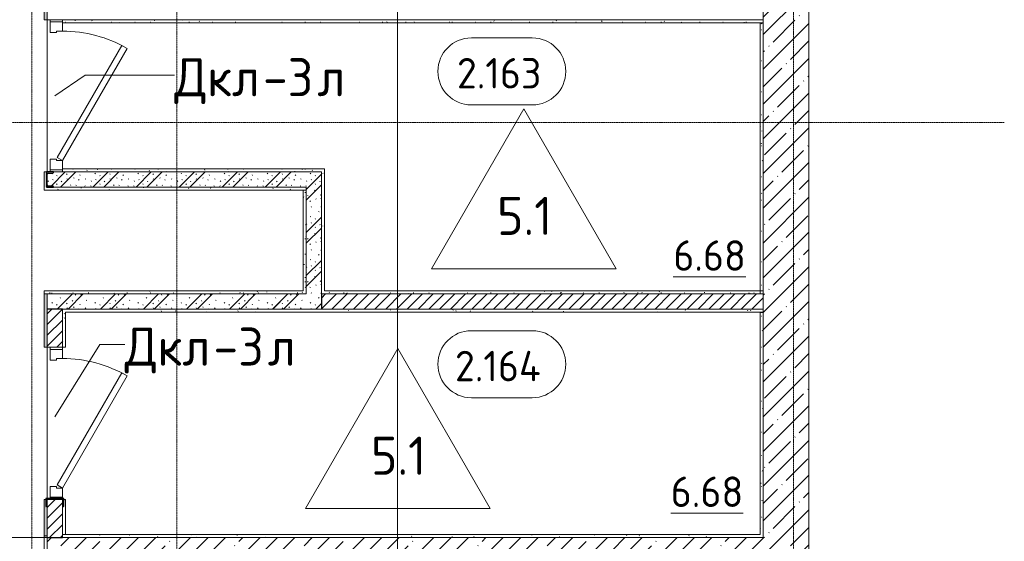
# Model space of a CAD drawing. Header units: millimetres. Extents: x -4136 to 63268, y -10605 to 130973.
# Tile 28 of 47: x 32519 to 38984, y 41600 to 45025. Entities that reach past the tile are written whole.
import ezdxf

# ---------------------------------------------------------------- set-up
doc = ezdxf.new("R2010")
doc.units = ezdxf.units.MM
doc.linetypes.add('4_ Штрихпунктир_ 10 х 2 мм', pattern=[14, 10, -2, 0, -2])
for name, color, linetype, lineweight in [('A-AREA-IDEN', 7, 'Continuous', 5), ('A-DOOR', 7, 'Continuous', 13), ('A-DOOR-FRAM', 7, 'Continuous', 13), ('A-DOOR-IDEN', 7, 'Continuous', 5), ('A-DOOR-OPNG', 7, 'Continuous', 13), ('A-FLOR', 7, 'Continuous', 13), ('A-FLOR-IDEN', 7, 'Continuous', 5), ('A-WALL', 7, 'Continuous', 13), ('A-WALL-PATT', 7, 'Continuous', 13), ('I-WALL', 7, 'Continuous', 13), ('S-COLS', 7, 'Continuous', 25), ('S-GRID', 7, 'Continuous', 5)]:
    doc.layers.add(name, color=color, linetype=linetype, lineweight=lineweight)
doc.styles.add('GOST Common_2', font='GOST_Common.ttf', dxfattribs={"height": 250})
doc.styles.add('GOST Common_3', font='GOST_Common.ttf', dxfattribs={"height": 200})
pattern_1 = [(0, (0, 0), (203.2, 50.8), [3.353, -149.047, 3.353, -149.047, -812.8]), (0, (0, 0), (203.2, 50.8), [-304.8, 3.353, -301.447, 3.353, -149.047, -355.6]), (0, (0, 0), (203.2, 50.8), [-762, 3.353, -98.247, 3.353, -250.647]), (120, (76.2, 25.4), (-145.59409, 150.57636), [3.353, -149.047, 3.353, -149.047, -812.8]), (120, (76.2, 25.4), (-145.59409, 150.57636), [-304.8, 3.353, -301.447, 3.353, -149.047, -355.6]), (120, (76.2, 25.4), (-145.59409, 150.57636), [-762, 3.353, -98.247, 3.353, -250.647]), (240, (101.6, 127), (-57.60591, -201.37636), [3.353, -149.047, 3.353, -149.047, -812.8]), (240, (101.6, 127), (-57.60591, -201.37636), [-304.8, 3.353, -301.447, 3.353, -149.047, -355.6]), (240, (101.6, 127), (-57.60591, -201.37636), [-762, 3.353, -98.247, 3.353, -250.647])]
pattern_2 = [(135, (150.28, 188.64), (-282.8427, 3e-14), [5, -395]), (135, (174.9, 237.36), (-282.8427, 3e-14), [5, -395]), (135, (211.96, 236.53), (-282.8427, 3e-14), [5, -395]), (135, (114.96, 223.96), (-282.8427, 3e-14), [5, -395]), (135, (77.54, 223.96), (-282.8427, 3e-14), [5, -395]), (135, (57.44, 184.52), (-282.8427, 3e-14), [5, -395]), (135, (66.21, 142.9), (-282.8427, 3e-14), [5, -395]), (135, (107.33, 161), (-282.8427, 3e-14), [5, -395]), (135, (99.08, 130.94), (-282.8427, 3e-14), [5, -395]), (135, (22.6, 136.46), (-282.8427, 3e-14), [5, -395]), (135, (21.16, 168.08), (-282.8427, 3e-14), [5, -395]), (135, (46.13, 96.12), (-282.8427, 3e-14), [5, -395]), (135, (3.54, 74.6), (-282.8427, 3e-14), [5, -395]), (135, (40.3, 47.56), (-282.8427, 3e-14), [5, -395]), (135, (39.77, 18.47), (-282.8427, 3e-14), [5, -395]), (135, (76.94, 37.28), (-282.8427, 3e-14), [5, -395]), (135, (114.18, 62.4), (-282.8427, 3e-14), [5, -395]), (135, (139.87, 90.2), (-282.8427, 3e-14), [5, -395]), (135, (141.44, 15.82), (-282.8427, 3e-14), [5, -395]), (135, (188.69, 26.73), (-282.8427, 3e-14), [5, -395]), (135, (176.14, 51.36), (-282.8427, 3e-14), [5, -395]), (135, (177.03, 0), (-282.8427, 3e-14), [5, -395]), (135, (276.61, 8.22), (-282.8427, 3e-14), [5, -395]), (135, (271.19, 31.72), (-282.8427, 3e-14), [5, -395]), (135, (268.29, 119.65), (-282.8427, 3e-14), [5, -395]), (135, (237.92, 101.95), (-282.8427, 3e-14), [5, -395]), (135, (237.92, 158.27), (-282.8427, 3e-14), [5, -395]), (135, (260.4, 204.35), (-282.8427, 3e-14), [5, -395]), (135, (275.54, 235.4), (-282.8427, 3e-14), [5, -395]), (135, (117.62, 268.96), (-282.8427, 3e-14), [5, -395]), (135, (203.62, 273.83), (-282.8427, 3e-14), [5, -395]), (135, (47.24, 279.3), (-282.8427, 3e-14), [5, -395]), (135, (23.2, 266.16), (-282.8427, 3e-14), [5, -395]), (135, (42.78, 232.52), (-282.8427, 3e-14), [5, -395]), (135, (177.76, 90.57), (-282.8427, 3e-14), [5, -395]), (135, (181.12, 121.8), (-282.8427, 3e-14), [5, -395]), (135, (206.73, 172.06), (-282.8427, 3e-14), [5, -395]), (135, (143.14, 136.62), (-282.8427, 3e-14), [5, -395]), (135, (211.51, 131.86), (-282.8427, 3e-14), [5, -395]), (135, (81.47, 95.1), (-282.8427, 3e-14), [5, -395]), (135, (235.13, 60.46), (-282.8427, 3e-14), [5, -395]), (135, (242.24, 4.89), (-282.8427, 3e-14), [5, -395]), (45, (0, 106.07), (-282.8427, 0), []), (45, (106.07, 0), (-282.8427, 0), []), (45, (176.78, 0), (-282.8427, 0), []), (45, (0, 176.78), (-282.8427, 0), [])]
pattern_3 = [(45, (0, 0), (-114.04925, 114.04925), []), (45, (114.05, 0), (-114.04925, 114.04925), [201.612, -40.322, 3.353, -36.97])]
pattern_4 = [(45, (0, 0), (-35.35534, 35.35534), [])]

# ---------------------------------------------------------------- blocks, each defined once
blk = doc.blocks.new('Наметкина 10_РД_АР_П_Отделка_R21_rvt-1--02_Подвал_МП_часть А')
at = {"layer": 'A-WALL-PATT', "lineweight": 5}
h = blk.add_hatch(dxfattribs=at)
h.set_pattern_fill('FP_16', color=256, style=0, pattern_type=2)
h.set_pattern_definition(pattern_1)
h.paths.add_polyline_path([(32697.8, 41625), (32700, 41625), (32700, 41874.6), (32697.8, 41869.3), (32697.8, 41834.1), (32696.5, 41830.9), (32693.3, 41829.6), (32690, 41829.6), (32690, 41875), (32680, 41875), (32680, 41625), (32690, 41625)])
h.paths.add_polyline_path([(32700, 42875), (32700, 43225), (32680, 43225), (32680, 42875)])
h.paths.add_polyline_path([(32680, 43925), (32694.7, 43925), (32694.7, 44025), (32680, 44025), (32680, 43932.6)])
h.paths.add_polyline_path([(32700, 45025), (32700, 45225), (32680, 45225), (32680, 45025)])
h.paths.add_polyline_path([(32700, 46225), (32700, 46800), (32680, 46800), (32680, 46225)])
h.paths.add_polyline_path([(32680, 47800), (32700, 47800), (32700, 47810), (32680, 47810)])
h = blk.add_hatch(dxfattribs=at)
h.set_pattern_fill('FP_16', color=256, style=0, pattern_type=2)
h.set_pattern_definition(pattern_1)
h.paths.add_polyline_path([(37228.9, 45005), (37400, 45005), (37400, 45025), (32800, 45025), (32800, 45005), (33788.2, 45005)])
h = blk.add_hatch(dxfattribs=at)
h.set_pattern_fill('FP_16', color=256, style=0, pattern_type=2)
h.set_pattern_definition(pattern_1)
h.paths.add_polyline_path([(37400, 43225), (37400, 45005), (37380, 45005), (37380, 43225)])
h = blk.add_hatch(dxfattribs=at)
h.set_pattern_fill('FP_16', color=256, style=0, pattern_type=2)
h.set_pattern_definition(pattern_1)
h.paths.add_polyline_path([(34520, 44025), (34520, 44045), (32820, 44045), (32820, 44025), (34500, 44025)])
h = blk.add_hatch(dxfattribs=at)
h.set_pattern_fill('FP_16', color=256, style=0, pattern_type=2)
h.set_pattern_definition(pattern_1)
h.paths.add_polyline_path([(34520, 43225), (34520, 44025), (34500, 44025), (34500, 43225)])
h = blk.add_hatch(dxfattribs=at)
h.set_pattern_fill('FP_16', color=256, style=0, pattern_type=2)
h.set_pattern_definition(pattern_1)
h.paths.add_polyline_path([(34400, 43905), (34400, 43925), (32680, 43925), (32680, 43905), (33788.2, 43905)])
h = blk.add_hatch(dxfattribs=at)
h.set_pattern_fill('FP_16', color=256, style=0, pattern_type=2)
h.set_pattern_definition(pattern_1)
h.paths.add_polyline_path([(34400, 43225), (34400, 43905), (34380, 43905), (34380, 43225)])
h = blk.add_hatch(dxfattribs=at)
h.set_pattern_fill('FP_16', color=256, style=0, pattern_type=2)
h.set_pattern_definition(pattern_1)
h.paths.add_polyline_path([(34380, 43225), (34380, 43245), (32680, 43245), (32680, 43225), (33788.2, 43225)])
h = blk.add_hatch(dxfattribs=at)
h.set_pattern_fill('FP_16', color=256, style=0, pattern_type=2)
h.set_pattern_definition(pattern_1)
h.paths.add_polyline_path([(37400, 43225), (37400, 43245), (34520, 43245), (34520, 43225), (37228.9, 43225)])
h = blk.add_hatch(dxfattribs=at)
h.set_pattern_fill('FP_16', color=256, style=0, pattern_type=2)
h.set_pattern_definition(pattern_1)
h.paths.add_polyline_path([(37400, 43105), (37400, 43125), (32800, 43125), (32800, 43105), (37380, 43105)])
h = blk.add_hatch(dxfattribs=at)
h.set_pattern_fill('FP_16', color=256, style=0, pattern_type=2)
h.set_pattern_definition(pattern_1)
h.paths.add_polyline_path([(32820, 41645), (32820, 41875), (32810, 41874.6), (32810, 41829.6), (32806.7, 41829.6), (32803.5, 41830.9), (32802.2, 41834.1), (32802.2, 41869.3), (32800, 41874.6), (32800, 41645), (32810, 41645)])
h.paths.add_polyline_path([(32800, 42875), (32820, 42875), (32820, 43105), (32800, 43105)])
h = blk.add_hatch(dxfattribs=at)
h.set_pattern_fill('FP_16', color=256, style=0, pattern_type=2)
h.set_pattern_definition(pattern_1)
h.paths.add_polyline_path([(37400, 41645), (37400, 43105), (37380, 43105), (37380, 41645)])
h = blk.add_hatch(dxfattribs=at)
h.set_pattern_fill('FP_16', color=256, style=0, pattern_type=2)
h.set_pattern_definition(pattern_1)
h.paths.add_polyline_path([(32700, 41225), (32700, 41635), (32680, 41635), (32680, 41225)])
h = blk.add_hatch(dxfattribs=at)
h.set_pattern_fill('FP_16', color=256, style=0, pattern_type=2)
h.set_pattern_definition(pattern_1)
h.paths.add_polyline_path([(37400, 41625), (37400, 41645), (32800, 41645), (32800, 41625), (37228.9, 41625)])
at = {"layer": 'A-WALL'}
for p, q in [((32680, 45225), (32680, 45025)), ((32700, 45025), (32700, 45225)), ((32680, 45025), (32700, 45025)), ((37380, 45025), (32800, 45025)), ((32800, 45025), (32800, 45010)), ((32800, 45005), (37380, 45005)), ((37400, 45025), (37380, 45025)), ((37380, 45005), (37380, 43225)), ((37400, 45005), (37400, 45025)), ((37400, 43225), (37400, 45005)), ((32694.7, 44025), (32680, 44025)), ((32680, 44025), (32680, 43925)), ((32820, 44045), (32800, 44045)), ((32800, 44040), (32800, 44025)), ((32800, 44025), (32820, 44025)), ((34520, 44045), (32820, 44045)), ((32820, 44025), (34500, 44025)), ((34500, 44025), (34500, 43225)), ((34520, 44025), (34520, 44045)), ((34520, 43245), (34520, 44025)), ((32700, 43937.7), (32700, 44012.3)), ((32680, 43925), (32680, 43905)), ((32680, 43905), (34400, 43905)), ((34400, 43925), (32740.7, 43925)), ((34400, 43905), (34380, 43905)), ((34380, 43905), (34380, 43245)), ((34400, 43905), (34400, 43925)), ((34400, 43225), (34400, 43905)), ((34380, 43245), (32680, 43245)), ((32680, 43245), (32680, 43225)), ((32680, 43225), (34380, 43225)), ((32700, 43225), (32680, 43225)), ((32680, 43225), (32680, 42875)), ((32700, 42875), (32700, 43225)), ((34380, 43225), (34400, 43225)), ((34500, 43225), (34520, 43225)), ((37400, 43245), (34520, 43245)), ((34520, 43225), (37400, 43225)), ((37380, 43225), (37400, 43225)), ((37400, 43225), (37400, 43245)), ((37380, 43125), (32800, 43125)), ((32800, 43125), (32800, 43105)), ((37400, 43125), (37380, 43125)), ((37400, 43105), (37400, 43125)), ((32800, 43105), (32800, 42875)), ((32820, 43105), (37380, 43105)), ((32820, 42875), (32820, 43105)), ((37380, 43105), (37380, 41645)), ((37400, 41645), (37400, 43105)), ((32680, 42875), (32700, 42875)), ((32800, 42875), (32820, 42875)), ((32690, 41875), (32680, 41875)), ((32680, 41875), (32680, 41625)), ((32700, 41625), (32700, 41874.6)), ((32800, 41874.6), (32800, 41645)), ((32820, 41875), (32810, 41875)), ((32820, 41645), (32820, 41875)), ((32700, 41635), (32680, 41635)), ((32680, 41635), (32680, 41225)), ((32700, 41225), (32700, 41635)), ((37380, 41645), (32800, 41645)), ((32800, 41645), (32800, 41625)), ((32800, 41645), (32820, 41645)), ((37400, 41625), (37400, 41645)), ((32680, 41625), (32700, 41625)), ((32800, 41625), (37400, 41625))]:
    blk.add_line(p, q, dxfattribs=at)
at = {"layer": 'A-WALL', "lineweight": 25}
for p, q in [((37380, 45005), (37400, 45005)), ((37380, 43105), (37400, 43105))]:
    blk.add_line(p, q, dxfattribs=at)
blk = doc.blocks.new('АР_Дверь однопольная - 1000х2100h_850__Кладовая-4995400--02_Подвал_МП_часть А')
at = {"layer": 'A-DOOR'}
for p, q in [((-311.1, 475), (-331.1, 440.4)), ((425, 50), (-311.1, 475)), ((-331.1, 440.4), (405, 15.4)), ((405, 15.4), (425, 50))]:
    blk.add_line(p, q, dxfattribs=at)
at = {"layer": 'A-DOOR', "lineweight": 5}
blk.add_arc((425, 50), 850, 150, 180, dxfattribs=at)
at = {"layer": 'A-DOOR-FRAM'}
for p, q in [((-485, 50), (-500, 50)), ((-425, 50), (-485, 50)), ((-485, 50), (-485, -30)), ((-425, 10), (-425, 50)), ((-415, 10), (-425, 10)), ((-415, -30), (-415, 10)), ((425, 10), (415, 10)), ((415, 10), (415, -30)), ((485, 50), (425, 50)), ((425, 50), (425, 10)), ((485, -30), (485, 50)), ((485, 50), (500, 50)), ((-485, -30), (-500, -30)), ((-485, -30), (-415, -30)), ((415, -30), (485, -30)), ((485, -30), (500, -30))]:
    blk.add_line(p, q, dxfattribs=at)
blk = doc.blocks.new('АР_Дверь однопольная - 1000х2100h_850__Кладовая-6012410--02_Подвал_МП_часть А')
at = {"layer": 'A-DOOR'}
for p, q in [((-311.1, 475), (-331.1, 440.4)), ((425, 50), (-311.1, 475)), ((-331.1, 440.4), (405, 15.4)), ((405, 15.4), (425, 50))]:
    blk.add_line(p, q, dxfattribs=at)
at = {"layer": 'A-DOOR', "lineweight": 5}
blk.add_arc((425, 50), 850, 150, 180, dxfattribs=at)
at = {"layer": 'A-DOOR-FRAM'}
for p, q in [((-485, 50), (-500, 50)), ((-425, 50), (-485, 50)), ((-485, 50), (-485, -30)), ((-425, 10), (-425, 50)), ((-415, 10), (-425, 10)), ((-415, -30), (-415, 10)), ((425, 10), (415, 10)), ((415, 10), (415, -30)), ((485, 50), (425, 50)), ((425, 50), (425, 10)), ((485, -30), (485, 50)), ((485, 50), (500, 50)), ((-485, -30), (-500, -30)), ((-485, -30), (-415, -30)), ((415, -30), (485, -30)), ((485, -30), (500, -30))]:
    blk.add_line(p, q, dxfattribs=at)
blk = doc.blocks.new('КР-Проем - Настраиваемый-1565855--02_Подвал_МП_часть А')
at = {"layer": 'A-DOOR-OPNG'}
for p, q in [((-675, 200), (675, 200)), ((-675, -200), (675, -200))]:
    blk.add_line(p, q, dxfattribs=at)
blk = doc.blocks.new('АР_Фахверк_ _Швеллер полки параллельные_ - 10П-5788207--02_Подвал_МП_часть А')
at = {"layer": 'S-COLS'}
blk.add_hatch(color=256, dxfattribs=at).paths.add_polyline_path([(30.7, -50), (30.7, -46.4), (29.5, -43.6), (26.7, -42.4), (-3.8, -42.4), (-8.7, -40.3), (-10.8, -35.4), (-10.8, 35.4), (-8.7, 40.3), (-3.8, 42.4), (26.7, 42.4), (29.5, 43.6), (30.7, 46.4), (30.7, 50), (-15.3, 50), (-15.3, -50)])
for p, q in [((30.7, 50), (-15.3, 50)), ((-15.3, 50), (-15.3, -50)), ((-10.8, -35.4), (-10.8, 35.4)), ((-3.8, 42.4), (26.7, 42.4)), ((30.7, 46.4), (30.7, 50)), ((-15.3, -50), (30.7, -50)), ((26.7, -42.4), (-3.8, -42.4)), ((30.7, -50), (30.7, -46.4))]:
    blk.add_line(p, q, dxfattribs=at)
for centre, radius, start, end in [((-3.8, 35.4), 7, 90, 180), ((26.7, 46.4), 4, 270, 360), ((-3.8, -35.4), 7, 180, 270), ((26.7, -46.4), 4, 360, 90)]:
    blk.add_arc(centre, radius, start, end, dxfattribs=at)
blk = doc.blocks.new('АР_Фахверк_ _Швеллер полки параллельные_ - 12П-5787732--02_Подвал_МП_часть А')
at = {"layer": 'S-COLS'}
blk.add_hatch(color=256, dxfattribs=at).paths.add_polyline_path([(35.4, -60), (35.4, -56.7), (34.1, -53.5), (30.9, -52.2), (-4.3, -52.2), (-9.6, -50), (-11.8, -44.7), (-11.8, 44.7), (-9.6, 50), (-4.3, 52.2), (30.9, 52.2), (34.1, 53.5), (35.4, 56.7), (35.4, 60), (-16.6, 60), (-16.6, -60)])
for p, q in [((35.4, 60), (-16.6, 60)), ((-16.6, 60), (-16.6, -60)), ((-11.8, -44.7), (-11.8, 44.7)), ((-4.3, 52.2), (30.9, 52.2)), ((35.4, 56.7), (35.4, 60)), ((-16.6, -60), (35.4, -60)), ((30.9, -52.2), (-4.3, -52.2)), ((35.4, -60), (35.4, -56.7))]:
    blk.add_line(p, q, dxfattribs=at)
for centre, radius, start, end in [((-4.3, 44.7), 7.5, 90, 180), ((30.9, 56.7), 4.5, 270, 360), ((-4.3, -44.7), 7.5, 180, 270), ((30.9, -56.7), 4.5, 360, 90)]:
    blk.add_arc(centre, radius, start, end, dxfattribs=at)
blk = doc.blocks.new('Марка помещения _Номер_ - 2 мм-68851--02_Подвал_МП_часть А')
at = {"layer": 'A-AREA-IDEN'}
for p, q in [((-2.027, 2.21), (1.973, 2.21)), ((-2.027, -2.19), (1.973, -2.19))]:
    blk.add_line(p, q, dxfattribs=at)
for centre, start, end in [((-2.027, 0.01), 90, 270), ((1.973, 0.01), 270, 90)]:
    blk.add_arc(centre, 2.2, start, end, dxfattribs=at)
blk = doc.blocks.new('Марка полов - Марка полов-4106608--02_Подвал_МП_часть А')
at = {"layer": 'A-FLOR-IDEN'}
for p, q in [((0, 7), (-6.062, -3.5)), ((6.062, -3.5), (0, 7)), ((-6.062, -3.5), (6.062, -3.5))]:
    blk.add_line(p, q, dxfattribs=at)

msp = doc.modelspace()

# ---------------------------------------------------------------- hatches: boundary and pattern name
at = {"layer": 'A-WALL-PATT', "lineweight": 5}
h = msp.add_hatch(dxfattribs=at)
h.set_pattern_fill('FP_3', color=256, style=0, pattern_type=2)
h.set_pattern_definition(pattern_3)
h.paths.add_polyline_path([(37400, 41224.999998), (37700, 41224.999998), (37700, 50350), (37400, 50350), (37400, 41624.999998)])
h = msp.add_hatch(dxfattribs=at)
h.set_pattern_fill('FP_1', color=256, style=0, pattern_type=2)
h.set_pattern_definition(pattern_2)
h.paths.add_polyline_path([(34400, 43925), (34500, 43925), (34500, 44025), (32740.7, 44025), (32740.7, 44021.4), (32739.528427, 44018.571573), (32736.7, 44017.4), (32706.2, 44017.4), (32701.250253, 44015.349747), (32699.986375, 44010.4), (32699.986375, 43937.701523), (32701.250253, 43934.650253), (32706.2, 43932.6), (32736.7, 43932.6), (32739.528427, 43931.428427), (32740.7, 43928.6), (32740.7, 43925), (33788.219148, 43925)])
h = msp.add_hatch(dxfattribs=at)
h.set_pattern_fill('FP_1', color=256, style=0, pattern_type=2)
h.set_pattern_definition(pattern_2)
h.paths.add_polyline_path([(34500, 43125), (34500, 43925), (34400, 43925), (34400, 43125)])
h = msp.add_hatch(dxfattribs=at)
h.set_pattern_fill('FP_1', color=256, style=0, pattern_type=2)
h.set_pattern_definition(pattern_2)
h.paths.add_polyline_path([(34400, 43125), (34400, 43225), (32700, 43225), (32700, 43125), (33788.219148, 43125)])
h = msp.add_hatch(dxfattribs=at)
h.set_pattern_fill('FP_2', color=256, style=0, pattern_type=2)
h.set_pattern_definition(pattern_4)
h.paths.add_polyline_path([(37400, 43125), (37400, 43225), (34500, 43225), (34500, 43125), (37228.927718, 43125)])
h = msp.add_hatch(dxfattribs=at)
h.set_pattern_fill('FP_2', color=256, style=0, pattern_type=2)
h.set_pattern_definition(pattern_4)
h.paths.add_polyline_path([(32800, 41624.999998), (32799.045584, 41874.999998), (32700, 41874.603299), (32700, 41624.999998)])
h.paths.add_polyline_path([(32700, 42874.999998), (32800, 42874.999998), (32800, 43125), (32700, 43125)])
h = msp.add_hatch(dxfattribs=at)
h.set_pattern_fill('FP_3', color=256, style=0, pattern_type=2)
h.set_pattern_definition(pattern_3)
h.paths.add_polyline_path([(37400, 41224.999998), (37400, 41624.999998), (32700, 41624.999998), (32700, 41224.999998), (37228.927718, 41224.999998)])

# ---------------------------------------------------------------- linework, layer by layer
at = {"layer": 'A-DOOR-IDEN'}
for p, q in [((32750, 44525), (32949.815431, 44661.542335)), ((32949.815431, 44661.542335), (33534.526188, 44661.542335)), ((32750, 42416.426333), (33045.252608, 42892.571767)), ((33045.252608, 42892.571767), (33209.279761, 42892.571767))]:
    msp.add_line(p, q, dxfattribs=at)
at = {"layer": 'A-FLOR'}
for p, q in [((32699.986375, 45025), (32699.986375, 44025)), ((32700, 45025), (32700, 44025)), ((32699.986375, 41881.599998), (32699.986375, 42874.999998)), ((32700, 42874.999998), (32700, 41881.599998))]:
    msp.add_line(p, q, dxfattribs=at)
at = {"layer": 'A-WALL'}
for p, q in [((37700, 41224.999998), (37700, 50350)), ((37400, 48400), (37400, 41624.999998)), ((32700, 41624.999998), (32700, 41224.999998)), ((37400, 41624.999998), (32800, 41624.999998))]:
    msp.add_line(p, q, dxfattribs=at)
at = {"layer": 'A-WALL', "lineweight": 25}
for p, q in [((34500, 43225), (34500, 43125)), ((32800, 43125), (32700, 43125)), ((32700, 41624.999998), (32800, 41624.999998))]:
    msp.add_line(p, q, dxfattribs=at)
at = {"layer": 'I-WALL'}
for p, q in [((32700, 45225), (32700, 45025)), ((32700, 45025), (37400, 45025)), ((34500, 44025), (32740.7, 44025)), ((34500, 43225), (34500, 44025)), ((32699.986375, 44012.298477), (32699.986375, 43937.701523)), ((32740.7, 43925), (34400, 43925)), ((34400, 43925), (34400, 43225)), ((34400, 43225), (32700, 43225)), ((32700, 43225), (32700, 42874.999998)), ((37400, 43225), (34500, 43225)), ((32800, 42874.999998), (32800, 43125)), ((32800, 43125), (37400, 43125)), ((32700, 42874.999998), (32800, 42874.999998)), ((32700, 41874.603299), (32700, 41624.999998)), ((32799.045584, 41874.999998), (32700.954416, 41874.999998)), ((32800, 41624.999998), (32800, 41874.603299))]:
    msp.add_line(p, q, dxfattribs=at)
at = {"layer": 'S-GRID', "linetype": '4_ Штрихпунктир_ 10 х 2 мм'}
for p, q in [((35000, 30441.966891), (35000, 128906.889941)), ((33550, 31375.395721), (33550, 101400)), ((32600, 31375.395721), (32600, 80104.964717)), ((35000, 32645.395721), (35000, 60921.15283)), ((37600, 31375.395721), (37600, 60921.15283)), ((38983.503377, 44350), (-2313.623038, 44350))]:
    msp.add_line(p, q, dxfattribs=at)

# ---------------------------------------------------------------- block references
at = {"lineweight": 5}
msp.add_blockref('Наметкина 10_РД_АР_П_Отделка_R21_rvt-1--02_Подвал_МП_часть А', (0, 0), dxfattribs=at)
at = {"layer": 'A-AREA-IDEN', "xscale": 99.99999999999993, "yscale": 99.99999999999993, "zscale": 99.99999999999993}
for p in [(35687.330722, 44684.688807), (35687.330722, 42761.971124)]:
    msp.add_blockref('Марка помещения _Номер_ - 2 мм-68851--02_Подвал_МП_часть А', p, dxfattribs=at)
at = {"layer": 'A-DOOR', "rotation": 270}
for name, p in [('АР_Дверь однопольная - 1000х2100h_850__Кладовая-4995400--02_Подвал_МП_часть А', (32750, 44525)), ('АР_Дверь однопольная - 1000х2100h_850__Кладовая-6012410--02_Подвал_МП_часть А', (32750, 42374.999998))]:
    msp.add_blockref(name, p, dxfattribs=at)
at = {"layer": 'A-DOOR'}
msp.add_blockref('КР-Проем - Настраиваемый-1565855--02_Подвал_МП_часть А', (32025, 41424.999998), dxfattribs=at)
at = {"layer": 'A-FLOR-IDEN', "xscale": 99.99999999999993, "yscale": 99.99999999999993, "zscale": 99.99999999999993}
for p in [(35829.508588, 43739.656255), (35001.801374, 42164.927194)]:
    msp.add_blockref('Марка полов - Марка полов-4106608--02_Подвал_МП_часть А', p, dxfattribs=at)
at = {"layer": 'S-COLS'}
msp.add_blockref('АР_Фахверк_ _Швеллер полки параллельные_ - 10П-5788207--02_Подвал_МП_часть А', (32710, 43975), dxfattribs=at)
at = {"layer": 'S-COLS', "rotation": 269.9999999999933}
msp.add_blockref('АР_Фахверк_ _Швеллер полки параллельные_ - 12П-5787732--02_Подвал_МП_часть А', (32750, 41864.999998), dxfattribs=at)

# ---------------------------------------------------------------- texts
at = {"layer": 'A-AREA-IDEN', "char_height": 200, "attachment_point": 1, "style": 'GOST Common_3'}
for s, insert, width in [('2.163', (35389.816526, 44773.431989), 713.501875), ('\\L6.68', (36810.471283, 43576.441371), 601.265625), ('2.164', (35376.816526, 42850.714306), 745.569375), ('\\L6.68', (36793.471283, 42025.429785), 601.265625)]:
    msp.add_mtext(s, dxfattribs=dict(at, insert=insert, width=width))
at = {"layer": 'A-DOOR-IDEN', "char_height": 250, "attachment_point": 1, "style": 'GOST Common_2'}
for s, insert, width in [('Дкл', (33534.526188, 44772.469418), 705.485), ('-3', (34116.609521, 44772.469418), 432.91125), ('\\fGOST Common|b0|i0|c204|p34|;л', (34473.797021, 44772.469418), 216.455625), ('Дкл', (33209.279761, 43003.49885), 705.485), ('-3', (33791.363094, 43003.49885), 432.91125), ('\\fGOST Common|b0|i0|c204|p34|;л', (34148.550594, 43003.49885), 216.455625)]:
    msp.add_mtext(s, dxfattribs=dict(at, insert=insert, width=width))
at = {"layer": 'A-FLOR-IDEN', "char_height": 250, "width": 456.961875, "attachment_point": 1, "style": 'GOST Common_2'}
for insert in [(35653.132305, 43861.717927), (34825.425091, 42286.988866)]:
    msp.add_mtext('5.1', dxfattribs=dict(at, insert=insert))

doc.saveas('drawing.dxf')
